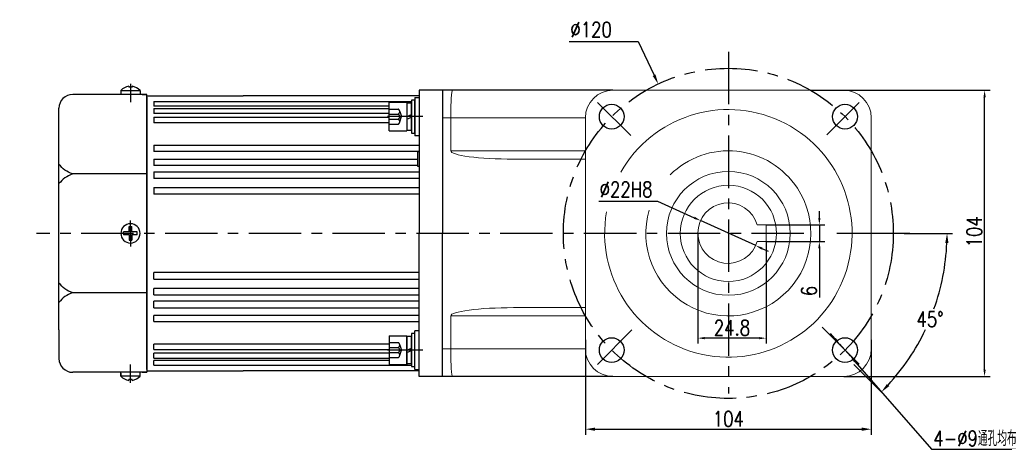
# Model space of a CAD drawing. Header units: inches. Extents: x 331 to 12887, y -474 to 4488.
# Tile 13 of 122: x 2481 to 2839, y 2795 to 2952. Entities that reach past the tile are written whole.
import ezdxf

# ---------------------------------------------------------------- set-up
doc = ezdxf.new("R2010")
doc.units = ezdxf.units.IN
doc.header["$LTSCALE"] = 10
doc.header["$MEASUREMENT"] = 0
doc.linetypes.add('CENTER', pattern=[10.16, 6.35, -1.27, 1.27, -1.27])
doc.linetypes.add('HIDDEN', pattern=[1.905, 1.27, -0.635])
for name, color, linetype in [('1轮廓实线层', 7, 'Continuous'), ('3中心线层', 1, 'CENTER'), ('4虚线层', 6, 'HIDDEN'), ('7标注层', 4, 'Continuous')]:
    doc.layers.add(name, color=color, linetype=linetype)
doc.styles.add('PC_TEXTSTYLE', font='isocp.shx', dxfattribs={"width": 0.8, "bigfont": 'HZFS.SHX'})
doc.styles.add('TH_GBDIM', font='romans.shx', dxfattribs={"width": 0.8, "bigfont": 'gbcbig.shx'})
doc.dimstyles.new('TH_GBDIM', dxfattribs={"dimtxt": 3.5, "dimasz": 2.5, "dimexe": 2, "dimexo": 0, "dimgap": 1, "dimtad": 1, "dimdec": 4, "dimdsep": 46, "dimtxsty": 'TH_GBDIM', "dimcen": 0.09, "dimclrd": 4, "dimclre": 4, "dimclrt": 3, "dimadec": 0, "dimazin": 0, "dimtfac": 1, "dimtdec": 4, "dimtmove": 0, "dimatfit": 3, "dimfxl": 1, "dimtzin": 0, "dimarcsym": 0})
doc.dimstyles.new('直径标注A3', dxfattribs={"dimtxt": 3.5, "dimasz": 3, "dimexe": 2, "dimexo": 0.0625, "dimgap": 1, "dimtad": 1, "dimtih": 1, "dimtoh": 1, "dimdsep": 46, "dimtxsty": 'PC_TEXTSTYLE', "dimsah": 1, "dimcen": 0.09, "dimclrt": 3, "dimadec": 0, "dimazin": 0, "dimtfac": 0.7, "dimtmove": 0, "dimatfit": 0, "dimfxl": 1, "dimtzin": 0, "dimarcsym": 0})
doc.dimstyles.new('角度标注', dxfattribs={"dimtxt": 3.5, "dimasz": 3, "dimexe": 2, "dimexo": 0, "dimgap": 1, "dimtad": 1, "dimtih": 1, "dimtoh": 1, "dimdsep": 46, "dimtxsty": 'PC_TEXTSTYLE', "dimsah": 1, "dimcen": 0.09, "dimclrd": 4, "dimclrt": 3, "dimadec": 0, "dimazin": 0, "dimtfac": 0.7, "dimtmove": 0, "dimatfit": 0, "dimfxl": 1, "dimtzin": 0, "dimarcsym": 0})

# ---------------------------------------------------------------- blocks, each defined once
blk = doc.blocks.new('*D226')
at = {"layer": '7标注层', "color": 4, "lineweight": -2, "transparency": 16777216}
for p, q in [((2801.53, 2925.87), (2834.01, 2925.87)), ((2832.01, 2824.37), (2832.01, 2923.37)), ((2780.81, 2821.87), (2834.01, 2821.87))]:
    blk.add_line(p, q, dxfattribs=at)
at = {"layer": '7标注层', "color": 4, "transparency": 16777216}
for points in [[(2831.59, 2923.37), (2832.43, 2923.37), (2832.01, 2925.87)], [(2831.59, 2824.37), (2832.43, 2824.37), (2832.01, 2821.87)]]:
    blk.add_solid(points, dxfattribs=at)
at = {"layer": 'Defpoints', "color": 0, "transparency": 16777216}
for p in [(2801.53, 2925.87), (2832.01, 2925.87), (2780.81, 2821.87)]:
    blk.add_point(p, dxfattribs=at)
at = {"layer": '7标注层', "color": 3, "transparency": 16777216, "insert": (2828.26, 2874.43), "char_height": 5.5, "attachment_point": 5, "rotation": 90, "style": 'TH_GBDIM'}
blk.add_mtext('104', dxfattribs=at)
blk = doc.blocks.new('*D227')
at = {"layer": '7标注层', "color": 4, "lineweight": -2, "transparency": 16777216}
for p, q in [((2680.91, 2943.67), (2706, 2943.67)), ((2706, 2943.67), (2711.79, 2931.34)), ((2738.72, 2873.87), (2738.9, 2873.87)), ((2738.81, 2873.78), (2738.81, 2873.96))]:
    blk.add_line(p, q, dxfattribs=at)
at = {"layer": '7标注层', "color": 4, "transparency": 16777216}
blk.add_solid([(2712.32, 2931.59), (2711.27, 2931.09), (2713.28, 2928.18)], dxfattribs=at)
at = {"layer": 'Defpoints', "color": 0, "transparency": 16777216}
for p in [(2713.28, 2928.18), (2764.33, 2819.57)]:
    blk.add_point(p, dxfattribs=at)
at = {"layer": '7标注层', "color": 3, "transparency": 16777216, "insert": (2688.87, 2947.92), "char_height": 5.5, "attachment_point": 5, "style": 'TH_GBDIM'}
blk.add_mtext('{∅120}{}{}', dxfattribs=at)
blk = doc.blocks.new('*D228')
at = {"layer": '7标注层', "color": 4, "lineweight": -2, "transparency": 16777216}
for p, q in [((2771.91, 2879.46), (2771.91, 2881.96)), ((2752.52, 2876.96), (2773.91, 2876.96)), ((2771.91, 2876.96), (2771.91, 2870.96)), ((2752.52, 2870.96), (2773.91, 2870.96)), ((2771.91, 2868.46), (2771.91, 2850.55))]:
    blk.add_line(p, q, dxfattribs=at)
at = {"layer": '7标注层', "color": 4, "transparency": 16777216}
for points in [[(2771.49, 2879.46), (2772.32, 2879.46), (2771.91, 2876.96)], [(2771.49, 2868.46), (2772.32, 2868.46), (2771.91, 2870.96)]]:
    blk.add_solid(points, dxfattribs=at)
at = {"layer": 'Defpoints', "color": 0, "transparency": 16777216}
for p in [(2752.52, 2876.96), (2771.91, 2876.96), (2752.52, 2870.96)]:
    blk.add_point(p, dxfattribs=at)
at = {"layer": '7标注层', "color": 3, "transparency": 16777216, "insert": (2768.16, 2852.91), "char_height": 5.5, "attachment_point": 5, "rotation": 90, "style": 'TH_GBDIM'}
blk.add_mtext('6', dxfattribs=at)
blk = doc.blocks.new('*D229')
at = {"layer": '7标注层', "color": 4, "lineweight": -2, "transparency": 16777216}
for p, q in [((2691.66, 2885.58), (2713.06, 2885.58)), ((2713.06, 2885.58), (2726.42, 2879.53)), ((2748.74, 2869.43), (2728.7, 2878.5)), ((2751.01, 2868.39), (2753.29, 2867.36))]:
    blk.add_line(p, q, dxfattribs=at)
at = {"layer": '7标注层', "color": 4, "transparency": 16777216}
for points in [[(2726.59, 2879.91), (2726.25, 2879.15), (2728.7, 2878.5)], [(2751.19, 2868.77), (2750.84, 2868.01), (2748.74, 2869.43)]]:
    blk.add_solid(points, dxfattribs=at)
at = {"layer": 'Defpoints', "color": 0, "transparency": 16777216}
for p in [(2728.7, 2878.5), (2748.74, 2869.43)]:
    blk.add_point(p, dxfattribs=at)
at = {"layer": '7标注层', "color": 3, "transparency": 16777216, "insert": (2701.61, 2889.83), "char_height": 5.5, "attachment_point": 5, "style": 'TH_GBDIM'}
blk.add_mtext('%%C22{}{H8}', dxfattribs=at)
blk = doc.blocks.new('*D230')
at = {"layer": '7标注层', "color": 4, "lineweight": -2, "transparency": 16777216}
for p, q in [((2727.72, 2873.96), (2727.72, 2833.79)), ((2752.52, 2870.96), (2752.52, 2833.79)), ((2750.02, 2835.79), (2730.22, 2835.79))]:
    blk.add_line(p, q, dxfattribs=at)
at = {"layer": '7标注层', "color": 4, "transparency": 16777216}
for points in [[(2730.22, 2836.21), (2730.22, 2835.37), (2727.72, 2835.79)], [(2750.02, 2836.21), (2750.02, 2835.37), (2752.52, 2835.79)]]:
    blk.add_solid(points, dxfattribs=at)
at = {"layer": 'Defpoints', "color": 0, "transparency": 16777216}
for p in [(2727.72, 2873.96), (2752.52, 2870.96), (2727.72, 2835.79)]:
    blk.add_point(p, dxfattribs=at)
at = {"layer": '7标注层', "color": 3, "transparency": 16777216, "insert": (2740.12, 2839.54), "char_height": 5.5, "attachment_point": 5, "style": 'TH_GBDIM'}
blk.add_mtext('24.8', dxfattribs=at)
blk = doc.blocks.new('*D220')
at = {"layer": '7标注层', "color": 0, "lineweight": -2, "transparency": 16777216}
for p, q in [((2802.81, 2873.87), (2820.36, 2873.87)), ((2784.42, 2826.26), (2795.89, 2814.79))]:
    blk.add_line(p, q, dxfattribs=at)
at = {"layer": '7标注层', "color": 4, "lineweight": -2, "transparency": 16777216}
for start, end in [(340.324, 357.5409), (317.4591, 334.6171)]:
    blk.add_arc((2736.81, 2873.87), 81.55, start, end, dxfattribs=at)
at = {"layer": '7标注层', "color": 4, "transparency": 16777216}
for points in [[(2817.7, 2870.39), (2818.87, 2870.36), (2818.36, 2873.87)], [(2797.32, 2818.33), (2796.47, 2819.14), (2794.47, 2816.21)]]:
    blk.add_solid(points, dxfattribs=at)
at = {"layer": 'Defpoints', "color": 0, "transparency": 16777216}
for p in [(2419.53, 2873.87), (2736.81, 2873.87), (2802.81, 2873.87), (2807.43, 2833.1), (2784.42, 2826.26)]:
    blk.add_point(p, dxfattribs=at)
at = {"layer": '7标注层', "color": 3, "transparency": 16777216, "insert": (2812.15, 2842.67), "char_height": 5.5, "attachment_point": 5, "style": 'TH_GBDIM'}
blk.add_mtext('45°', dxfattribs=at)
blk = doc.blocks.new('*D222')
at = {"layer": '7标注层', "color": 0, "lineweight": -2, "transparency": 16777216}
for p, q in [((2777.62, 2835.59), (2775.97, 2837.48)), ((2779.26, 2833.71), (2783.2, 2829.19)), ((2784.85, 2827.3), (2812.68, 2795.4)), ((2812.68, 2795.4), (2843.34, 2795.4))]:
    blk.add_line(p, q, dxfattribs=at)
at = {"layer": '7标注层', "color": 0, "transparency": 16777216}
for points in [[(2777.93, 2835.87), (2777.3, 2835.32), (2779.26, 2833.71)], [(2785.16, 2827.58), (2784.53, 2827.03), (2783.2, 2829.19)]]:
    blk.add_solid(points, dxfattribs=at)
at = {"layer": 'Defpoints', "color": 0, "transparency": 16777216}
for p in [(2779.26, 2833.71), (2783.2, 2829.19)]:
    blk.add_point(p, dxfattribs=at)
at = {"layer": '7标注层', "color": 3, "transparency": 16777216, "insert": (2828.51, 2799.33), "char_height": 5.5, "attachment_point": 5, "style": 'TH_GBDIM'}
blk.add_mtext('{4-%%C9}{}{}{通孔均布}', dxfattribs=at)
blk = doc.blocks.new('*U847')
at = {"layer": '1轮廓实线层'}
blk.add_circle((0, 0), 4.5, dxfattribs=at)
blk = doc.blocks.new('*U848')
at = {"layer": '1轮廓实线层', "color": 0, "linetype": 'ByBlock', "lineweight": -2, "transparency": 16777216}
for p, rotation in [((2696.38, 2671.31), 180), ((2781.23, 2671.31), 89.99999999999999), ((2696.38, 2586.46), 269.9999999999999)]:
    blk.add_blockref('*U847', p, dxfattribs=dict(at, rotation=rotation))
blk.add_blockref('*U847', (2781.23, 2586.46), dxfattribs=at)
blk = doc.blocks.new('*D933')
at = {"layer": '7标注层', "color": 4, "lineweight": -2, "transparency": 16777216}
for p, q in [((2686.81, 2835.2), (2686.81, 2800.7)), ((2790.81, 2835.2), (2790.81, 2800.7)), ((2690.31, 2802.7), (2787.31, 2802.7))]:
    blk.add_line(p, q, dxfattribs=at)
at = {"layer": '7标注层', "color": 4, "transparency": 16777216}
for points in [[(2690.31, 2803.29), (2690.31, 2802.12), (2686.81, 2802.7)], [(2787.31, 2803.29), (2787.31, 2802.12), (2790.81, 2802.7)]]:
    blk.add_solid(points, dxfattribs=at)
at = {"layer": 'Defpoints', "color": 0, "transparency": 16777216}
for p in [(2686.81, 2835.2), (2790.81, 2835.2), (2790.81, 2802.7)]:
    blk.add_point(p, dxfattribs=at)
at = {"layer": '7标注层', "color": 3, "transparency": 16777216, "insert": (2738.81, 2806.45), "char_height": 5.5, "attachment_point": 5, "style": 'TH_GBDIM'}
blk.add_mtext('104', dxfattribs=at)

msp = doc.modelspace()

# ---------------------------------------------------------------- linework, layer by layer
for p, q in [((2520.70601, 2927.40241), (2520.70601, 2926.97421)), ((2521.90601, 2926.97421), (2520.70601, 2926.97421)), ((2521.90601, 2927.40241), (2521.90601, 2926.97421)), ((2527.30601, 2924.37421), (2500.30601, 2924.37421)), ((2517.80601, 2925.80955), (2517.80601, 2924.37421)), ((2524.80601, 2925.71515), (2517.80601, 2925.71515)), ((2524.80601, 2925.80955), (2524.80601, 2924.37421)), ((2525.55601, 2924.37421), (2527.30601, 2924.37421)), ((2527.30601, 2923.37421), (2527.30601, 2924.37421)), ((2527.30601, 2923.37421), (2527.30601, 2873.87421)), ((2696.80601, 2925.87421), (2634.80601, 2925.87421)), ((2495.30601, 2908.87421), (2495.30601, 2919.37421)), ((2495.30601, 2838.87421), (2495.30601, 2908.87421)), ((2527.30601, 2895.45545), (2500.30601, 2895.45545)), ((2527.30601, 2824.37421), (2527.30601, 2873.87421)), ((2527.30601, 2852.29297), (2500.30601, 2852.29297)), ((2495.30601, 2838.87421), (2495.30601, 2828.37421)), ((2527.30601, 2823.37421), (2500.30601, 2823.37421)), ((2517.80601, 2821.93886), (2517.80601, 2823.37421)), ((2517.80601, 2823.07145), (2517.80601, 2821.93886)), ((2524.80601, 2821.93886), (2524.80601, 2823.37421)), ((2525.55601, 2823.37421), (2527.30601, 2823.37421)), ((2525.55601, 2823.37421), (2527.30601, 2823.37421)), ((2527.30601, 2824.37421), (2527.30601, 2823.37421)), ((2524.80601, 2822.03327), (2517.80601, 2822.03327)), ((2521.90601, 2820.77421), (2520.70601, 2820.77421)), ((2520.70601, 2820.34601), (2520.70601, 2820.77421)), ((2521.90601, 2820.34601), (2521.90601, 2820.77421)), ((2696.80601, 2821.87421), (2634.806, 2821.8742))]:
    msp.add_line(p, q)
at = {"color": 7, "linetype": 'Continuous', "lineweight": 15}
for p, q in [((2634.80601, 2925.87421), (2638.46639, 2925.87421)), ((2780.80601, 2925.87421), (2696.80601, 2925.87421)), ((2637.80601, 2915.87421), (2634.80601, 2915.87421)), ((2686.80601, 2915.87421), (2637.80601, 2915.87421)), ((2637.80601, 2903.87421), (2637.80601, 2915.87421)), ((2686.80601, 2915.87421), (2686.80601, 2831.87421)), ((2790.80601, 2831.87421), (2790.80601, 2915.87421)), ((2637.80601, 2903.87421), (2686.80601, 2903.87421)), ((2686.80601, 2900.87421), (2660.61951, 2900.87421)), ((2749.29902, 2876.96421), (2752.51601, 2876.96421)), ((2752.51601, 2876.96421), (2752.51601, 2870.96421)), ((2752.51601, 2870.96421), (2749.29902, 2870.96421)), ((2686.80601, 2843.87421), (2637.80601, 2843.87421)), ((2637.80601, 2843.87421), (2637.80601, 2831.87421)), ((2660.61951, 2846.87421), (2686.80601, 2846.87421)), ((2634.80601, 2831.87421), (2637.80601, 2831.87421)), ((2637.80601, 2831.87421), (2686.80601, 2831.87421)), ((2638.46639, 2821.87421), (2634.80601, 2821.87421)), ((2638.46639, 2821.87421), (2634.80601, 2821.87421)), ((2696.80601, 2821.87421), (2780.80601, 2821.87421))]:
    msp.add_line(p, q, dxfattribs=at)
for radius in [22.5, 17.5]:
    msp.add_circle((2738.80601, 2873.87421), radius, dxfattribs=at)
for centre, radius, start, end in [((2522.26591, 2921.12606), 6.46728, 103.957243, 133.5991462), ((2520.34612, 2921.12606), 6.46728, 46.4008538, 76.042757), ((2500.30601, 2919.37421), 5, 90, 180), ((2500.30601, 2828.37421), 5, 180, 270), ((2522.26591, 2826.62235), 6.46728, 226.4008538, 256.042757), ((2520.34612, 2826.62235), 6.46728, 283.957243, 313.5991462)]:
    msp.add_arc(centre, radius, start, end)
for centre, radius, start, end in [((2696.80601, 2915.87421), 10, 90, 180), ((2780.80601, 2915.87421), 10, 0, 90), ((2738.80601, 2873.87421), 45, 170.0568109, 150.4562083), ((2738.80601, 2873.87421), 30, 33.2137322, 134.8257494), ((2738.80601, 2873.87421), 30, 163.5951629, 33.2137322), ((2738.71601, 2873.96421), 11, 15.8266199, 344.1733797), ((2696.80601, 2831.87421), 10, 180, 270), ((2780.80601, 2831.87421), 10, 270, 0)]:
    msp.add_arc(centre, radius, start, end, dxfattribs=at)
for centre, major_axis, ratio, start_param, end_param in [((2638.46638, 2915.87421), (0, 10), 0.066037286, 0, 1.570796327), ((2660.61951, 2903.87421), (-22.8135, 0), 0.131501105, 0, 1.570796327), ((2660.61951, 2843.87421), (22.8135, 0), 0.131501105, 1.570796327, 3.141592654), ((2638.46638, 2831.87421), (0, 10), 0.066037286, 1.570796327, 3.141592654)]:
    msp.add_ellipse(centre, major_axis=major_axis, ratio=ratio, start_param=start_param, end_param=end_param, dxfattribs=at)
for points in [[(2500.30601, 2895.45545), (2497.45086, 2896.87105), (2495.30601, 2898.96064)], [(2500.30601, 2895.45545), (2497.45086, 2894.03985), (2495.30601, 2891.95026)], [(2500.30601, 2852.29297), (2497.45086, 2853.70857), (2495.30601, 2855.79816)], [(2500.30601, 2852.29297), (2497.45086, 2850.87736), (2495.30601, 2848.78777)]]:
    msp.add_spline(points, degree=3)
at = {"layer": '1轮廓实线层'}
for p, q in [((2527.30601, 2923.87421), (2562.30601, 2923.87421)), ((2527.30601, 2873.87421), (2527.30601, 2923.87421)), ((2626.30601, 2923.87421), (2562.30601, 2923.87421)), ((2624.80601, 2923.30062), (2624.80601, 2909.30062)), ((2624.80601, 2923.30062), (2626.30601, 2923.30062)), ((2626.30601, 2925.87421), (2626.30601, 2915.87421)), ((2634.80601, 2925.87421), (2626.30601, 2925.87421)), ((2634.80601, 2925.87421), (2634.80601, 2873.87421)), ((2529.80601, 2921.80323), (2623.52601, 2921.80323)), ((2529.80601, 2921.80323), (2529.80601, 2920.09072)), ((2615.44601, 2920.09072), (2529.80601, 2920.09072)), ((2529.80601, 2919.27159), (2615.44601, 2919.27159)), ((2529.80601, 2919.27159), (2529.80601, 2917.421)), ((2615.44601, 2911.10062), (2615.44601, 2921.50062)), ((2615.44601, 2921.50062), (2621.84601, 2921.50062)), ((2621.84601, 2921.50062), (2621.84601, 2911.10062)), ((2621.84601, 2921.22062), (2621.84601, 2911.38062)), ((2623.52601, 2921.22062), (2621.84601, 2921.22062)), ((2624.80601, 2922.30062), (2623.52601, 2922.30062)), ((2623.52601, 2922.30062), (2623.52601, 2919.66062)), ((2623.52601, 2911.38062), (2623.52601, 2921.22062)), ((2623.52601, 2919.66062), (2623.52601, 2912.94062)), ((2624.80601, 2919.66062), (2624.80601, 2922.30062)), ((2624.80601, 2912.94062), (2624.80601, 2919.66062)), ((2615.44601, 2917.421), (2529.80601, 2917.421)), ((2529.80601, 2916.08181), (2615.44601, 2916.08181)), ((2529.80601, 2916.08181), (2529.80601, 2914.1021)), ((2621.84601, 2916.30062), (2623.52601, 2917.02438)), ((2621.84601, 2915.39591), (2623.52601, 2916.11967)), ((2626.30601, 2915.87421), (2626.30601, 2873.87421)), ((2615.44601, 2914.1021), (2529.80601, 2914.1021)), ((2623.52601, 2912.94062), (2623.52601, 2910.30062)), ((2624.80601, 2910.30062), (2624.80601, 2912.94062)), ((2615.44601, 2911.10062), (2621.84601, 2911.10062)), ((2621.84601, 2911.38062), (2623.52601, 2911.38062)), ((2623.52601, 2910.30062), (2624.80601, 2910.30062)), ((2626.30601, 2909.30062), (2624.80601, 2909.30062)), ((2529.80601, 2905.90728), (2626.30601, 2905.90728)), ((2529.80601, 2905.90728), (2529.80601, 2903.66273)), ((2626.30601, 2903.66273), (2529.80601, 2903.66273)), ((2625.80601, 2903.57421), (2626.30601, 2903.57421)), ((2625.80601, 2898.17421), (2625.80601, 2903.57421)), ((2529.80601, 2900.87611), (2625.80542, 2900.87611)), ((2529.80601, 2900.87611), (2529.80601, 2898.54669)), ((2625.80601, 2898.54669), (2529.80601, 2898.54669)), ((2626.30601, 2898.17421), (2625.80601, 2898.17421)), ((2529.80601, 2896.25512), (2626.30601, 2896.25512)), ((2529.80601, 2896.25512), (2529.80601, 2893.86572)), ((2626.30601, 2893.86572), (2529.80601, 2893.86572)), ((2529.80601, 2890.57506), (2626.30601, 2890.57506)), ((2529.80601, 2890.57506), (2529.80601, 2888.1315)), ((2626.30601, 2888.1315), (2529.80601, 2888.1315)), ((2520.80601, 2874.37421), (2520.80601, 2876.37421)), ((2520.80601, 2876.37421), (2521.80601, 2876.37421)), ((2521.80601, 2874.37421), (2521.80601, 2876.37421)), ((2520.80601, 2874.37421), (2518.80601, 2874.37421)), ((2518.80601, 2873.87421), (2518.80601, 2874.37421)), ((2518.80601, 2873.87421), (2518.80601, 2873.37421)), ((2520.80601, 2873.37421), (2518.80601, 2873.37421)), ((2520.80601, 2873.37421), (2520.80601, 2871.37421)), ((2523.80601, 2874.37421), (2521.80601, 2874.37421)), ((2523.80601, 2873.37421), (2521.80601, 2873.37421)), ((2521.80601, 2873.37421), (2521.80601, 2871.37421)), ((2523.80601, 2873.37421), (2523.80601, 2874.37421)), ((2527.30601, 2873.87421), (2527.30601, 2823.87421)), ((2626.30601, 2831.87421), (2626.30601, 2873.87421)), ((2634.80601, 2821.87421), (2634.80601, 2873.87421)), ((2520.80601, 2871.37421), (2521.80601, 2871.37421)), ((2529.80601, 2857.17336), (2529.80601, 2859.61691)), ((2626.30601, 2859.61691), (2529.80601, 2859.61691)), ((2529.80601, 2857.17336), (2626.30601, 2857.17336)), ((2529.80601, 2851.4933), (2529.80601, 2853.88269)), ((2626.30601, 2853.88269), (2529.80601, 2853.88269)), ((2529.80601, 2851.4933), (2626.30601, 2851.4933)), ((2529.80601, 2846.8723), (2529.80601, 2849.20173)), ((2626.30601, 2849.20173), (2529.80601, 2849.20173)), ((2529.80601, 2846.8723), (2625.80601, 2846.8723)), ((2529.80601, 2841.84113), (2529.80601, 2844.08569)), ((2626.30601, 2844.08569), (2529.80601, 2844.08569)), ((2621.24196, 2846.8723), (2626.30601, 2846.8723)), ((2626.30601, 2844.08569), (2621.27217, 2844.08569)), ((2529.80601, 2841.84113), (2626.30601, 2841.84113)), ((2621.26626, 2841.84113), (2626.30601, 2841.84113)), ((2615.44601, 2836.6478), (2621.84601, 2836.6478)), ((2615.44601, 2836.6478), (2615.44601, 2826.2478)), ((2621.26541, 2836.6478), (2621.84601, 2836.6478)), ((2621.84601, 2836.6478), (2621.84601, 2826.2478)), ((2621.84601, 2826.2478), (2621.84601, 2836.6478)), ((2624.80601, 2837.4478), (2623.52601, 2837.4478)), ((2623.52601, 2837.4478), (2623.52601, 2834.8078)), ((2626.30601, 2838.4478), (2624.80601, 2838.4478)), ((2624.80601, 2824.4478), (2624.80601, 2838.4478)), ((2624.80601, 2834.8078), (2624.80601, 2837.4478)), ((2529.80601, 2831.66661), (2529.80601, 2833.64632)), ((2615.44601, 2833.64632), (2529.80601, 2833.64632)), ((2621.84601, 2836.3678), (2621.84601, 2826.5278)), ((2623.52601, 2836.3678), (2621.84601, 2836.3678)), ((2621.84601, 2826.5278), (2621.84601, 2836.3678)), ((2623.52601, 2826.5278), (2623.52601, 2836.3678)), ((2623.52601, 2834.8078), (2623.52601, 2828.0878)), ((2624.80601, 2828.0878), (2624.80601, 2834.8078)), ((2529.80601, 2831.66661), (2615.44601, 2831.66661)), ((2529.80601, 2828.47683), (2529.80601, 2830.32742)), ((2615.44601, 2830.32742), (2529.80601, 2830.32742)), ((2621.84601, 2831.4478), (2623.52601, 2832.17157)), ((2621.84601, 2830.54309), (2623.52601, 2831.26686)), ((2626.30601, 2821.87421), (2626.30601, 2831.87421)), ((2529.80601, 2828.47683), (2615.44601, 2828.47683)), ((2529.80601, 2825.94519), (2529.80601, 2827.6577)), ((2615.44601, 2827.6577), (2529.80601, 2827.6577)), ((2529.80601, 2825.94519), (2623.52601, 2825.94519)), ((2615.44601, 2826.2478), (2621.84601, 2826.2478)), ((2621.26541, 2826.2478), (2621.84601, 2826.2478)), ((2621.84601, 2826.5278), (2623.52601, 2826.5278)), ((2623.52601, 2828.0878), (2623.52601, 2825.4478)), ((2624.80601, 2825.4478), (2624.80601, 2828.0878)), ((2527.30601, 2823.87421), (2562.30601, 2823.87421)), ((2626.30601, 2823.87421), (2562.30601, 2823.87421)), ((2626.30601, 2823.87421), (2621.26541, 2823.87421)), ((2623.52601, 2825.4478), (2624.80601, 2825.4478)), ((2624.80601, 2824.4478), (2626.30601, 2824.4478)), ((2634.80601, 2821.87421), (2626.30601, 2821.87421))]:
    msp.add_line(p, q, dxfattribs=at)
at = {"layer": '1轮廓实线层', "color": 4}
msp.add_line((2768.73927, 2925.87421), (2801.52937, 2925.87421), dxfattribs=at)
at = {"layer": '1轮廓实线层'}
for start, end in [(0, 180), (180, 0)]:
    msp.add_arc((2521.30601, 2873.87421), 3.5, start, end, dxfattribs=at)
at = {"layer": '3中心线层', "ltscale": 0.3}
for p, q in [((2738.80601, 2939.87421), (2738.80601, 2815.62121)), ((2766.29303, 2873.87421), (2487.19283, 2873.87421)), ((2772.86837, 2839.81185), (2786.42129, 2826.25893))]:
    msp.add_line(p, q, dxfattribs=at)
at = {"layer": '3中心线层'}
for p, q in [((2521.30601, 2928.19817), (2521.30601, 2921.57729)), ((2627.65796, 2916.30062), (2614.80601, 2916.30062)), ((2521.30601, 2872.82131), (2521.30601, 2878.60252)), ((2521.30601, 2874.9271), (2521.30601, 2869.1459)), ((2804.80601, 2873.87421), (2778.30305, 2873.87421)), ((2627.65796, 2831.4478), (2614.80601, 2831.4478)), ((2521.30601, 2819.55025), (2521.30601, 2826.17113))]:
    msp.add_line(p, q, dxfattribs=at)
at = {"layer": '3中心线层', "ltscale": 0.6}
for p, q in [((2703.2807, 2909.39952), (2691.19073, 2921.48949)), ((2774.6624, 2909.7306), (2786.42129, 2921.48949)), ((2703.69044, 2838.75864), (2691.19073, 2826.25893))]:
    msp.add_line(p, q, dxfattribs=at)
at = {"layer": '3中心线层', "ltscale": 0.3}
msp.add_circle((2738.80601, 2873.87421), 60, dxfattribs=at)
at = {"layer": '4虚线层'}
for p, q in [((2615.44601, 2919.04462), (2618.64601, 2919.04462)), ((2615.44601, 2917.21528), (2618.64601, 2917.21528)), ((2615.44601, 2915.38595), (2618.64601, 2915.38595)), ((2619.28601, 2918.12995), (2619.96601, 2916.30062)), ((2619.28601, 2914.47128), (2619.96601, 2916.30062)), ((2615.44601, 2913.55662), (2618.64601, 2913.55662)), ((2615.44601, 2834.1918), (2618.64601, 2834.1918)), ((2619.28601, 2833.27713), (2619.96601, 2831.4478)), ((2615.44601, 2832.36247), (2618.64601, 2832.36247)), ((2615.44601, 2830.53313), (2618.64601, 2830.53313)), ((2619.28601, 2829.61847), (2619.96601, 2831.4478)), ((2615.44601, 2828.7038), (2618.64601, 2828.7038))]:
    msp.add_line(p, q, dxfattribs=at)
for centre in [(2618.31241, 2918.12995), (2618.31241, 2916.30062), (2618.31241, 2914.47128), (2618.31241, 2833.27713), (2618.31241, 2831.4478), (2618.31241, 2829.61847)]:
    msp.add_arc(centre, 0.97361, 290.0383846, 69.9616154, dxfattribs=at)

# ---------------------------------------------------------------- block references
at = {"layer": '1轮廓实线层'}
msp.add_blockref('*U848', (0, 244.99099), dxfattribs=at)

# ---------------------------------------------------------------- dimensions: what is measured, and where the dimension line sits
at = {"layer": '7标注层'}
for p1, p2, text, dimstyle, override, picture, middle in [((2764.32838, 2819.57312), (2713.28364, 2928.1753), '{<>}{}{}', 'TH_GBDIM', {"dimtxt": 5.5, "dimasz": 3.5, "dimgap": 1.5, "dimtad": 1, "dimjust": 0, "dimtih": 1, "dimtoh": 1, "dimdec": 0, "dimlfac": 1, "dimtxsty": 'TH_GBDIM', "dimse1": 0, "dimse2": 0, "dimsd1": 0, "dimsd2": 0, "dimadec": 0, "dimtofl": 0}, '*D227', (2688.86726, 2943.67063)), ((2748.73608, 2869.42569), (2728.69594, 2878.50273), '%%C22{}{H8}', 'TH_GBDIM', {"dimtxt": 5.5, "dimgap": 1.5, "dimtoh": 1, "dimdec": 0, "dimlfac": 1.25}, '*D229', (2701.60963, 2885.58401)), ((2779.26014, 2833.70836), (2783.2047, 2829.18725), '{4-%%C9}{}{}{通孔均布}', '直径标注A3', {"dimtxt": 5.5, "dimasz": 2.5, "dimgap": 1, "dimtad": 1, "dimjust": 0, "dimdec": 2, "dimlfac": 1, "dimtxsty": 'TH_GBDIM', "dimse1": 0, "dimse2": 0, "dimsd1": 0, "dimsd2": 0, "dimadec": 2}, '*D222', (2828.51021, 2795.39951))]:
    dim = msp.add_diameter_dim_2p(p1=p1, p2=p2, text=text, dimstyle=dimstyle, override=override, dxfattribs=at)
    dim.commit()
    dim.dimension.update_dxf_attribs({"geometry": picture, "text_midpoint": middle, "dimtype": 163})
for base, p1, p2, angle, text, override, picture, middle in [((2832.01067, 2925.87421), (2780.80601, 2821.87421), (2801.52937, 2925.87421), 90, '104', {"dimtxt": 5.5, "dimdec": 1, "dimlfac": 1.25, "dimadec": 1}, '*D226', (2832.01067, 2874.43019)), ((2771.90768, 2876.96421), (2752.51601, 2870.96421), (2752.51601, 2876.96421), 270, '6', {"dimtxt": 5.5, "dimasz": 2.5, "dimgap": 1, "dimtad": 1, "dimjust": 0, "dimdec": 1, "dimlfac": 1.25, "dimse1": 0, "dimse2": 0, "dimsd1": 0, "dimsd2": 0, "dimadec": 1}, '*D228', (2771.90768, 2852.90751))]:
    dim = msp.add_linear_dim(base=base, p1=p1, p2=p2, angle=angle, text=text, dimstyle='TH_GBDIM', override=override, dxfattribs=at)
    dim.commit()
    dim.dimension.update_dxf_attribs({"geometry": picture, "text_midpoint": middle, "dimtype": 160})
dim = msp.add_angular_dim_2l(base=(2807.43308, 2833.09765), line1=((2802.80602, 2873.87421), (2419.52987, 2873.87421)), line2=((2736.80602, 2873.87421), (2784.42129, 2826.25893)), dimstyle='角度标注', override={"dimtxt": 5.5, "dimasz": 3.5, "dimgap": 1, "dimtad": 1, "dimjust": 0, "dimdec": 0, "dimlfac": 1, "dimtxsty": 'TH_GBDIM', "dimse1": 0, "dimse2": 0, "dimsd1": 0, "dimsd2": 0, "dimadec": 0, "dimazin": 2}, dxfattribs=at)
dim.commit()
dim.dimension.update_dxf_attribs({"geometry": '*D220', "text_midpoint": (2812.15126, 2842.66518)})
dim = msp.add_linear_dim(base=(2727.71601, 2835.78866), p1=(2752.51601, 2870.96421), p2=(2727.71601, 2873.96421), text='24.8', dimstyle='TH_GBDIM', override={"dimtxt": 5.5, "dimasz": 2.5, "dimgap": 1, "dimtad": 1, "dimjust": 0, "dimdec": 1, "dimlfac": 1.25, "dimse1": 0, "dimse2": 0, "dimsd1": 0, "dimsd2": 0, "dimadec": 1}, dxfattribs=at)
dim.commit()
dim.dimension.update_dxf_attribs({"geometry": '*D230', "text_midpoint": (2740.11601, 2839.53866)})
dim = msp.add_linear_dim(base=(2790.80601, 2802.70209), p1=(2686.80601, 2835.20494), p2=(2790.80601, 2835.20494), dimstyle='TH_GBDIM', override={"dimtxt": 5.5, "dimasz": 3.5, "dimadec": 4}, dxfattribs=at)
dim.commit()
dim.dimension.update_dxf_attribs({"geometry": '*D933', "text_midpoint": (2738.80601, 2806.45209)})

doc.saveas('drawing.dxf')
